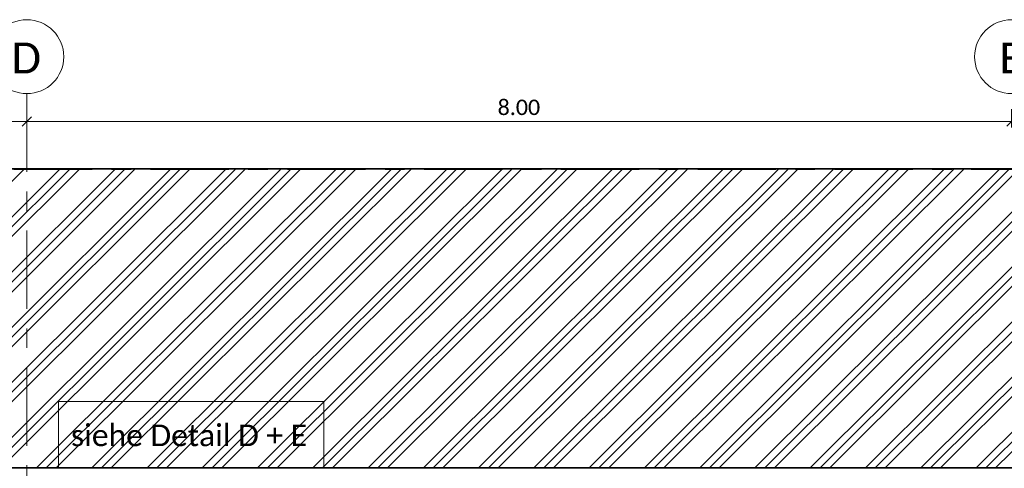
# Model space of a CAD drawing. Header units: metres. Extents: x -25 to 81, y -4 to 26.
# Tile 41 of 53: x 29.91 to 37.91, y 22.34 to 25.98. Entities that reach past the tile are written whole.
import ezdxf

# ---------------------------------------------------------------- set-up
doc = ezdxf.new("R2010")
doc.units = ezdxf.units.M
doc.linetypes.add('Rasterlinie', pattern=[1.11125, 0.635, -0.15875, 0.15875, -0.15875])
doc.linetypes.add('Verdeckt', pattern=[0.15, 0.1, -0.05])
for name, color, linetype, lineweight in [('A-ANNO-DIMS', 211, 'Continuous', 9), ('A-ANNO-DIMS-50', 211, 'Continuous', 9), ('A-FLOR', 192, 'Continuous', 35), ('A-FLOR-PATT', 8, 'Continuous', 50), ('S-BEAM', 12, 'Continuous', 35), ('S-BEAM-HDLN', 1, 'Verdeckt', 25), ('S-GRID', 1, 'Continuous', 9), ('S-GRID-IDEN', 1, 'Continuous', 9), ('Text', 250, 'Continuous', 9)]:
    doc.layers.add(name, color=color, linetype=linetype, lineweight=lineweight)
doc.styles.add('Calibri', font='calibri.ttf', dxfattribs={"height": 0.25})
doc.styles.add('Calibri_2', font='calibri.ttf', dxfattribs={"height": 0.125})
doc.styles.add('Calibri_4', font='calibri.ttf', dxfattribs={"height": 0.175})
doc.dimstyles.new('Bogen25', dxfattribs={"dimscale": 0.3048, "dimtxt": 0.147169, "dimasz": 0.246063, "dimexe": 0.328084, "dimexo": 0.328084, "dimgap": 0.016404, "dimtad": 1, "dimrnd": 0.001, "dimzin": 0, "dimdsep": 46, "dimtxsty": 'Calibri_2', "dimblk1": 'OBLIQUE', "dimblk2": 'OBLIQUE', "dimsah": 1, "dimcen": 0.09, "dimdle": 0.328084, "dimadec": 0, "dimazin": 0, "dimtfac": 1, "dimtdec": 4, "dimtix": 1, "dimtmove": 0, "dimatfit": 3, "dimfxl": 1, "dimtvp": 1, "dimtolj": 1, "dimtzin": 0, "dimlwd": 18, "dimlwe": 18, "dimarcsym": 2})

# ---------------------------------------------------------------- blocks, each defined once
blk = doc.blocks.new('FP_29-Dach _Draufsicht_')
at = {"layer": 'A-FLOR-PATT', "lineweight": 18}
for p, q in [((16.1067, 22.3417), (18.5419, 24.7676)), ((16.1067, 22.3417), (18.5419, 24.7676)), ((16.397, 22.3417), (18.8322, 24.7676)), ((16.397, 22.3417), (18.8322, 24.7676)), ((16.4763, 22.3417), (18.9115, 24.7676)), ((16.4763, 22.3417), (18.9115, 24.7676)), ((16.5557, 22.3417), (18.9909, 24.7676)), ((16.5557, 22.3417), (18.9909, 24.7676)), ((16.846, 22.3417), (19.2812, 24.7676)), ((16.846, 22.3417), (19.2812, 24.7676)), ((16.9253, 22.3417), (19.3605, 24.7676)), ((16.9253, 22.3417), (19.3605, 24.7676)), ((17.0047, 22.3417), (19.4399, 24.7676)), ((17.0047, 22.3417), (19.4399, 24.7676)), ((17.295, 22.3417), (19.7302, 24.7676)), ((17.295, 22.3417), (19.7302, 24.7676)), ((17.3744, 22.3417), (19.8096, 24.7676)), ((17.3744, 22.3417), (19.8096, 24.7676)), ((17.4537, 22.3417), (19.8889, 24.7676)), ((17.4537, 22.3417), (19.8889, 24.7676)), ((17.744, 22.3417), (20.1792, 24.7676)), ((17.744, 22.3417), (20.1792, 24.7676)), ((17.8234, 22.3417), (20.2586, 24.7676)), ((17.8234, 22.3417), (20.2586, 24.7676)), ((17.9028, 22.3417), (20.3379, 24.7676)), ((17.9028, 22.3417), (20.3379, 24.7676)), ((18.193, 22.3417), (20.6282, 24.7676)), ((18.193, 22.3417), (20.6282, 24.7676)), ((18.2724, 22.3417), (20.7076, 24.7676)), ((18.2724, 22.3417), (20.7076, 24.7676)), ((18.3513, 22.3412), (20.787, 24.7676)), ((18.3513, 22.3412), (20.787, 24.7676)), ((18.642, 22.3417), (21.0772, 24.7676)), ((18.642, 22.3417), (21.0772, 24.7676)), ((18.7214, 22.3417), (21.1566, 24.7676)), ((18.7214, 22.3417), (21.1566, 24.7676)), ((18.8008, 22.3417), (21.236, 24.7676)), ((18.8008, 22.3417), (21.236, 24.7676)), ((19.0911, 22.3417), (21.5262, 24.7676)), ((19.0911, 22.3417), (21.5262, 24.7676)), ((19.1704, 22.3417), (21.6056, 24.7676)), ((19.1704, 22.3417), (21.6056, 24.7676)), ((19.2498, 22.3417), (21.685, 24.7676)), ((19.2498, 22.3417), (21.685, 24.7676)), ((19.5401, 22.3417), (21.9752, 24.7676)), ((19.5401, 22.3417), (21.9752, 24.7676)), ((19.6195, 22.3417), (22.0546, 24.7676)), ((19.6195, 22.3417), (22.0546, 24.7676)), ((19.6988, 22.3417), (22.134, 24.7676)), ((19.6988, 22.3417), (22.134, 24.7676)), ((19.9891, 22.3417), (22.4243, 24.7676)), ((19.9891, 22.3417), (22.4243, 24.7676)), ((20.0685, 22.3417), (22.5036, 24.7676)), ((20.0685, 22.3417), (22.5036, 24.7676)), ((20.1479, 22.3417), (22.583, 24.7676)), ((20.1479, 22.3417), (22.583, 24.7676)), ((20.4381, 22.3417), (22.8733, 24.7676)), ((20.4381, 22.3417), (22.8733, 24.7676)), ((20.5175, 22.3417), (22.9526, 24.7676)), ((20.5175, 22.3417), (22.9526, 24.7676)), ((20.5969, 22.3417), (23.032, 24.7676)), ((20.5969, 22.3417), (23.032, 24.7676)), ((20.8871, 22.3417), (23.3223, 24.7676)), ((20.8871, 22.3417), (23.3223, 24.7676)), ((20.9665, 22.3417), (23.4017, 24.7676)), ((20.9665, 22.3417), (23.4017, 24.7676)), ((21.0459, 22.3417), (23.481, 24.7676)), ((21.0459, 22.3417), (23.481, 24.7676)), ((21.3362, 22.3417), (23.7713, 24.7676)), ((21.3362, 22.3417), (23.7713, 24.7676)), ((21.4155, 22.3417), (23.8507, 24.7676)), ((21.4155, 22.3417), (23.8507, 24.7676)), ((21.4949, 22.3417), (23.93, 24.7676)), ((21.4949, 22.3417), (23.93, 24.7676)), ((21.7852, 22.3417), (24.2203, 24.7676)), ((21.7852, 22.3417), (24.2203, 24.7676)), ((21.8645, 22.3417), (24.2997, 24.7676)), ((21.8645, 22.3417), (24.2997, 24.7676)), ((21.9439, 22.3417), (24.3791, 24.7676)), ((21.9439, 22.3417), (24.3791, 24.7676)), ((22.2342, 22.3417), (24.6693, 24.7676)), ((22.2342, 22.3417), (24.6693, 24.7676)), ((22.3136, 22.3417), (24.7487, 24.7676)), ((22.3136, 22.3417), (24.7487, 24.7676)), ((22.3929, 22.3417), (24.8281, 24.7676)), ((22.3929, 22.3417), (24.8281, 24.7676)), ((22.6832, 22.3417), (25.1183, 24.7676)), ((22.6832, 22.3417), (25.1183, 24.7676)), ((22.7626, 22.3417), (25.1977, 24.7676)), ((22.7626, 22.3417), (25.1977, 24.7676)), ((22.842, 22.3417), (25.2771, 24.7676)), ((22.842, 22.3417), (25.2771, 24.7676)), ((23.1322, 22.3417), (25.5673, 24.7676)), ((23.1322, 22.3417), (25.5673, 24.7676)), ((23.2116, 22.3417), (25.6467, 24.7676)), ((23.2116, 22.3417), (25.6467, 24.7676)), ((23.291, 22.3417), (25.7261, 24.7676)), ((23.291, 22.3417), (25.7261, 24.7676)), ((23.5812, 22.3418), (26.0164, 24.7676)), ((23.5812, 22.3418), (26.0164, 24.7676)), ((23.6606, 22.3418), (26.0957, 24.7676)), ((23.6606, 22.3418), (26.0957, 24.7676)), ((23.74, 22.3418), (26.1751, 24.7676)), ((23.74, 22.3418), (26.1751, 24.7676)), ((24.0303, 22.3418), (26.4654, 24.7676)), ((24.0303, 22.3418), (26.4654, 24.7676)), ((24.1096, 22.3418), (26.5448, 24.7676)), ((24.1096, 22.3418), (26.5448, 24.7676)), ((24.189, 22.3418), (26.6241, 24.7676)), ((24.189, 22.3418), (26.6241, 24.7676)), ((24.4793, 22.3418), (26.9144, 24.7676)), ((24.4793, 22.3418), (26.9144, 24.7676)), ((24.5587, 22.3418), (26.9938, 24.7676)), ((24.5587, 22.3418), (26.9938, 24.7676)), ((24.638, 22.3418), (27.0731, 24.7676)), ((24.638, 22.3418), (27.0731, 24.7676)), ((24.9283, 22.3418), (27.3634, 24.7676)), ((24.9283, 22.3418), (27.3634, 24.7676)), ((25.0077, 22.3418), (27.4428, 24.7676)), ((25.0077, 22.3418), (27.4428, 24.7676)), ((25.087, 22.3418), (27.5222, 24.7676)), ((25.087, 22.3418), (27.5222, 24.7676)), ((25.3773, 22.3418), (27.8124, 24.7676)), ((25.3773, 22.3418), (27.8124, 24.7676)), ((25.4567, 22.3418), (27.8918, 24.7676)), ((25.4567, 22.3418), (27.8918, 24.7676)), ((25.5361, 22.3418), (27.9712, 24.7676)), ((25.5361, 22.3418), (27.9712, 24.7676)), ((25.8263, 22.3418), (28.2614, 24.7676)), ((25.8263, 22.3418), (28.2614, 24.7676)), ((25.9057, 22.3418), (28.3408, 24.7676)), ((25.9057, 22.3418), (28.3408, 24.7676)), ((25.9851, 22.3418), (28.4202, 24.7676)), ((25.9851, 22.3418), (28.4202, 24.7676)), ((26.2754, 22.3418), (28.7104, 24.7676)), ((26.2754, 22.3418), (28.7104, 24.7676)), ((26.3547, 22.3418), (28.7898, 24.7676)), ((26.3547, 22.3418), (28.7898, 24.7676)), ((26.4341, 22.3418), (28.8692, 24.7676)), ((26.4341, 22.3418), (28.8692, 24.7676))]:
    blk.add_line(p, q, dxfattribs=at)
blk = doc.blocks.new('HEB Träger - HEB 500-V41-Dach _Draufsicht_')
at = {"layer": 'S-BEAM', "lineweight": 25}
for p, q in [((46.5635, 22.3397), (-1.4365, 22.3397)), ((46.5635, 22.3421), (3.9213, 22.3421))]:
    blk.add_line(p, q, dxfattribs=at)
blk = doc.blocks.new('Raster - 5_0-CAL mit Kreis-615196-Dach _Draufsicht_')
at = {"layer": 'S-GRID-IDEN'}
blk.add_circle((0, 0), 0.006, dxfattribs=at)
blk = doc.blocks.new('DIMBLOCK73-Dach _Draufsicht_')
at = {"layer": 'A-ANNO-DIMS-50', "lineweight": 18}
for p, q in [((21.9724, 25.1527), (21.9724, 25.2527)), ((29.9724, 25.1527), (29.9724, 25.2527)), ((21.9724, 25.1527), (29.9724, 25.1527)), ((21.9724, 25.1527), (21.9724, 25.1058)), ((29.9724, 25.1527), (29.9724, 25.1058))]:
    blk.add_line(p, q, dxfattribs=at)
at = {"layer": 'A-ANNO-DIMS-50', "lineweight": 35}
for p, q in [((21.9724, 25.1527), (21.9349, 25.1152)), ((21.9724, 25.1527), (22.0099, 25.1902)), ((29.9724, 25.1527), (29.9349, 25.1152)), ((29.9724, 25.1527), (30.0099, 25.1902))]:
    blk.add_line(p, q, dxfattribs=at)
at = {"layer": 'A-ANNO-DIMS-50', "color": 0, "lineweight": 18, "insert": (25.7973, 25.331), "char_height": 0.125, "width": 0.420292, "attachment_point": 1, "line_spacing_factor": 1.158048, "style": 'Calibri_2'}
blk.add_mtext('8.00', dxfattribs=at)
blk = doc.blocks.new('_Oblique')
at = {"color": 0, "linetype": 'ByBlock', "lineweight": -2}
blk.add_line((-0.5, -0.5), (0.5, 0.5), dxfattribs=at)
blk = doc.blocks.new('DIMBLOCK74-Dach _Draufsicht_')
at = {"layer": 'A-ANNO-DIMS-50', "lineweight": 18}
for p, q in [((29.9724, 25.1527), (29.9724, 25.2527)), ((37.9724, 25.1527), (37.9724, 25.2527)), ((29.9724, 25.1527), (37.9724, 25.1527)), ((29.9724, 25.1527), (29.9724, 25.1058)), ((37.9724, 25.1527), (37.9724, 25.1058))]:
    blk.add_line(p, q, dxfattribs=at)
at = {"layer": 'A-ANNO-DIMS-50', "lineweight": 35}
for p, q in [((29.9724, 25.1527), (29.9349, 25.1152)), ((29.9724, 25.1527), (30.0099, 25.1902)), ((37.9724, 25.1527), (37.9349, 25.1152)), ((37.9724, 25.1527), (38.0099, 25.1902))]:
    blk.add_line(p, q, dxfattribs=at)
at = {"layer": 'A-ANNO-DIMS-50', "color": 0, "lineweight": 18, "insert": (33.7973, 25.331), "char_height": 0.125, "width": 0.420292, "attachment_point": 1, "line_spacing_factor": 1.158048, "style": 'Calibri_2'}
blk.add_mtext('8.00', dxfattribs=at)

msp = doc.modelspace()

# ---------------------------------------------------------------- linework, layer by layer
at = {"layer": 'A-FLOR'}
msp.add_line((57.9724, 24.7682), (9.9724, 24.7682), dxfattribs=at)
at = {"layer": 'S-GRID', "linetype": 'Rasterlinie'}
for p, q in [((29.9724, 25.3796), (29.9724, -0.0229)), ((8.7531, 24.7635), (58.6241, 24.7635))]:
    msp.add_line(p, q, dxfattribs=at)
at = {"layer": 'Text', "flags": 128}
msp.add_lwpolyline([(30.2296, 22.8818), (32.3852, 22.8818), (32.3852, 22.3446), (30.2296, 22.3446)], close=True, dxfattribs=at)

# ---------------------------------------------------------------- block references
at = {"layer": 'A-FLOR'}
msp.add_blockref('FP_29-Dach _Draufsicht_', (11.4089, 0), dxfattribs=at)
at = {"layer": 'S-BEAM-HDLN'}
msp.add_blockref('HEB Träger - HEB 500-V41-Dach _Draufsicht_', (11.4089, 0), dxfattribs=at)
at = {"layer": 'S-GRID-IDEN', "xscale": 49.99999999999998, "yscale": 49.99999999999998, "zscale": 49.99999999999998, "rotation": 180}
for p in [(29.9724, 25.6796), (37.9724, 25.6796)]:
    msp.add_blockref('Raster - 5_0-CAL mit Kreis-615196-Dach _Draufsicht_', p, dxfattribs=at)

# ---------------------------------------------------------------- texts
at = {"layer": 'S-GRID-IDEN', "char_height": 0.25, "attachment_point": 1, "style": 'Calibri'}
for s, insert, width in [('D', (29.8481, 25.7938), 0.296624), ('E', (37.8729, 25.7938), 0.236498)]:
    msp.add_mtext(s, dxfattribs=dict(at, insert=insert, width=width))
at = {"layer": 'Text', "color": 7, "insert": (30.3312, 22.6939), "char_height": 0.175, "width": 2.340927, "attachment_point": 1, "style": 'Calibri_4'}
msp.add_mtext('siehe Detail D + E', dxfattribs=at)

# ---------------------------------------------------------------- dimensions: what is measured, and where the dimension line sits
at = {"layer": 'A-ANNO-DIMS', "lineweight": 18}
for base, p1, p2, picture, middle in [((29.9724, 25.1527), (21.9724, 25.2058), (29.9724, 25.2058), 'DIMBLOCK73-Dach _Draufsicht_', (25.9724, 25.2218)), ((37.9724, 25.1527), (29.9724, 25.2058), (37.9724, 25.2058), 'DIMBLOCK74-Dach _Draufsicht_', (33.9724, 25.2218))]:
    dim = msp.add_linear_dim(base=base, p1=p1, p2=p2, dimstyle='Bogen25', override={"dimpost": '<>', "dimfxl": 8}, dxfattribs=at)
    dim.commit()
    dim.dimension.update_dxf_attribs({"geometry": picture, "text_midpoint": middle})

doc.saveas('drawing.dxf')
